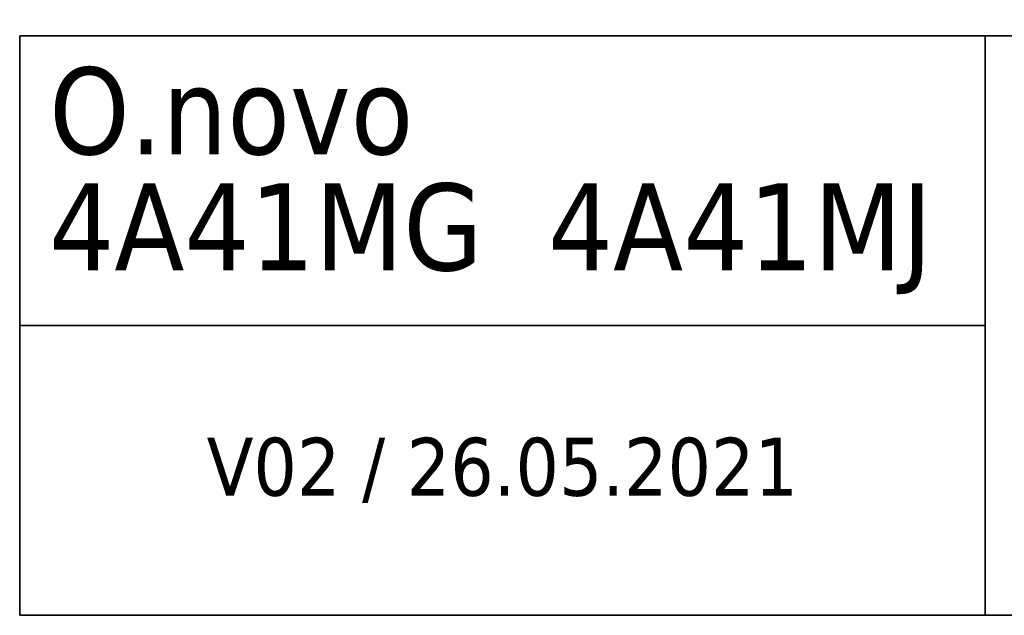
# Model space of a CAD drawing. Header units: millimetres. Extents: x 16 to 292, y 5 to 174.
# Tile 2 of 5: x 192 to 243, y 5 to 36. Entities that reach past the tile are written whole.
import ezdxf

# ---------------------------------------------------------------- set-up
doc = ezdxf.new("R2010")
doc.units = ezdxf.units.MM
doc.layers.add('253', color=7, linetype='Continuous', true_color=0xffffff)
doc.styles.add('Tahoma', font='Tahoma')

# ---------------------------------------------------------------- blocks, each defined once
blk = doc.blocks.new('TabularNote1')
at = {"layer": '253', "color": 163, "linetype": 'Continuous', "lineweight": 35}
for p, q in [((-100, 30), (-50, 30)), ((-100, 30), (-100, 15)), ((-50, 30), (-50, 15)), ((-50, 30), (0, 30)), ((-100, 15), (-50, 15)), ((-100, 15), (-100, 0)), ((-50, 15), (-50, 0)), ((-100, 0), (-50, 0)), ((-50, 0), (0, 0))]:
    blk.add_line(p, q, dxfattribs=at)
at = {"layer": '253', "color": 18, "linetype": 'Continuous', "lineweight": 13, "char_height": 3, "line_spacing_factor": 0.801055, "style": 'Tahoma'}
for s, insert, attachment_point in [('\\fTahoma|b0|i0;\\W1.0000;\\H1.50x;O.novo\\H1.00x;\\P4A41MG  4A41MJ', (-98.475, 22.5), 4), ('\\fTahoma|b0|i0;\\W1.0000;V02 / 26.05.2021', (-75, 7.5), 5)]:
    blk.add_mtext(s, dxfattribs=dict(at, insert=insert, attachment_point=attachment_point))

msp = doc.modelspace()

# ---------------------------------------------------------------- block references
at = {"layer": '253', "color": 163, "linetype": 'Continuous', "lineweight": 70}
msp.add_blockref('TabularNote1', (292, 5), dxfattribs=at)

doc.saveas('drawing.dxf')
